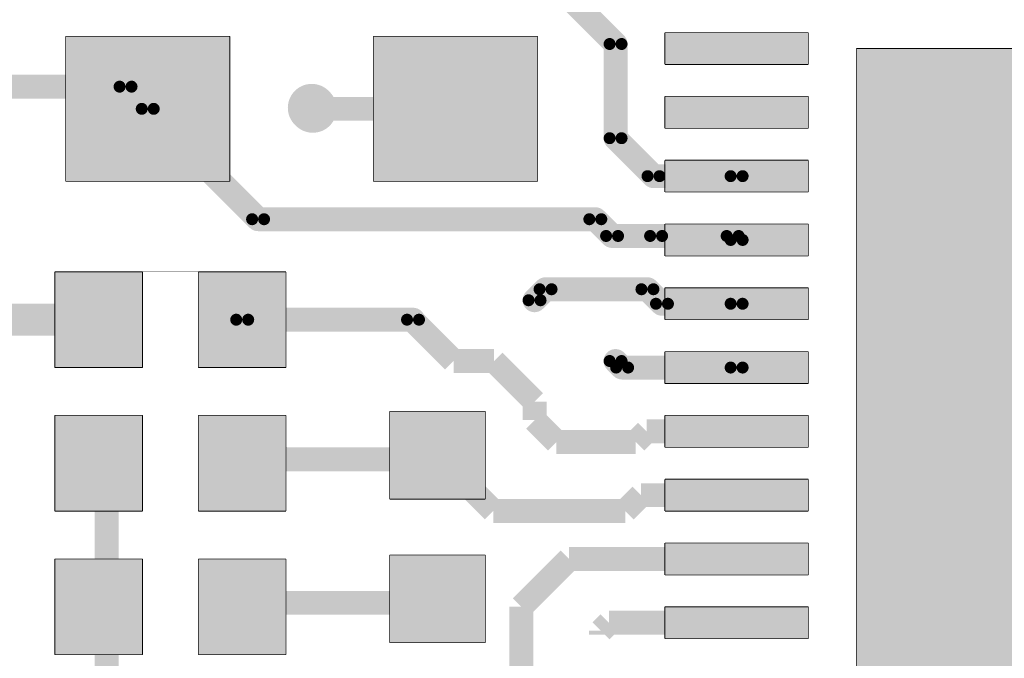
# Model space of a CAD drawing. Header units: millimetres. Extents: x 120.8 to 142.5, y 76.6 to 105.3.
# Tile 6 of 11: x 125.4 to 131.6, y 92.5 to 96.5. Entities that reach past the tile are written whole.
import ezdxf

# ---------------------------------------------------------------- set-up
doc = ezdxf.new("R2010")
doc.units = ezdxf.units.MM
doc.layers.add('Mechanical4', color=56, linetype='Continuous')

msp = doc.modelspace()

# ---------------------------------------------------------------- linework, layer by layer
at = {"layer": 'Mechanical4'}
for points, const_width in [([(129.3451, 97.6201), (129.3451, 90.6201)], 0.0003), ([(128.1326, 97.3521), (129.1361, 96.3486)], 0.15), ([(125.6876, 96.3971), (126.7176, 96.3971)], 0.005), ([(125.6876, 95.4871), (125.6876, 96.3971)], 0.005), ([(126.7176, 95.4871), (126.7176, 96.3971)], 0.005), ([(127.6176, 96.3971), (128.6476, 96.3971)], 0.005), ([(127.6176, 95.4871), (127.6176, 96.3971)], 0.005), ([(128.6476, 95.4871), (128.6476, 96.3971)], 0.005), ([(129.1361, 95.7581), (129.1361, 96.3486)], 0.15), ([(129.4451, 96.4201), (130.3451, 96.4201)], 0.005), ([(129.4451, 96.2201), (129.4451, 96.4201)], 0.005), ([(130.3451, 96.2201), (130.3451, 96.4201)], 0.005), ([(130.6451, 96.3201), (135.0451, 96.3201)], 0.005), ([(130.6451, 91.9201), (130.6451, 96.3201)], 0.005), ([(129.4451, 96.2201), (130.3451, 96.2201)], 0.005), ([(124.9451, 96.0811), (126.0636, 96.0811)], 0.15), ([(126.0636, 96.0811), (126.2026, 95.9421)], 0.15), ([(126.2026, 95.9421), (126.8946, 95.2501)], 0.15), ([(127.2311, 95.9486), (127.2376, 95.9421)], 0.15), ([(127.2376, 95.9421), (128.1326, 95.9421)], 0.15), ([(129.4451, 96.0201), (130.3451, 96.0201)], 0.005), ([(129.4451, 95.8201), (129.4451, 96.0201)], 0.005), ([(130.3451, 95.8201), (130.3451, 96.0201)], 0.005), ([(129.1361, 95.7581), (129.3741, 95.5201)], 0.15), ([(129.4451, 95.8201), (130.3451, 95.8201)], 0.005), ([(129.3741, 95.5201), (129.8951, 95.5201)], 0.15), ([(129.4451, 95.6201), (130.3451, 95.6201)], 0.005), ([(129.4451, 95.4201), (129.4451, 95.6201)], 0.005), ([(130.3451, 95.4201), (130.3451, 95.6201)], 0.005), ([(125.6876, 95.4871), (126.7176, 95.4871)], 0.005), ([(127.6176, 95.4871), (128.6476, 95.4871)], 0.005), ([(129.4451, 95.4201), (130.3451, 95.4201)], 0.005), ([(126.8946, 95.2501), (129.0091, 95.2501)], 0.15), ([(129.0091, 95.2501), (129.1141, 95.1451)], 0.15), ([(129.1141, 95.1451), (129.3901, 95.1451)], 0.15), ([(129.1141, 95.1451), (129.8701, 95.1451)], 0.15), ([(129.4451, 95.2201), (130.3451, 95.2201)], 0.005), ([(129.4451, 95.0201), (129.4451, 95.2201)], 0.005), ([(129.8701, 95.1451), (129.8951, 95.1201)], 0.15), ([(130.3451, 95.0201), (130.3451, 95.2201)], 0.005), ([(129.4451, 95.0201), (130.3451, 95.0201)], 0.005), ([(125.6201, 94.9201), (126.1701, 94.9201)], 0.005), ([(125.6201, 94.3201), (125.6201, 94.9201)], 0.005), ([(126.1651, 94.3201), (126.1651, 94.9201)], 0.0003), ([(126.1651, 94.9201), (126.5351, 94.9201)], 0.0003), ([(126.1701, 94.3201), (126.1701, 94.9201)], 0.005), ([(126.5201, 94.9201), (127.0701, 94.9201)], 0.005), ([(126.5201, 94.3201), (126.5201, 94.9201)], 0.005), ([(126.5351, 94.3201), (126.5351, 94.9201)], 0.0003), ([(127.0701, 94.3201), (127.0701, 94.9201)], 0.005), ([(128.6281, 94.7421), (128.6971, 94.8111)], 0.15), ([(128.6971, 94.8111), (129.3359, 94.8111)], 0.15), ([(129.3359, 94.8111), (129.4269, 94.7201)], 0.15), ([(129.4269, 94.7201), (129.8951, 94.7201)], 0.15), ([(129.4451, 94.8201), (130.3451, 94.8201)], 0.005), ([(129.4451, 94.6201), (129.4451, 94.8201)], 0.005), ([(130.3451, 94.6201), (130.3451, 94.8201)], 0.005), ([(125.0771, 94.6201), (125.8951, 94.6201)], 0.2), ([(126.7951, 94.6201), (127.8661, 94.6201)], 0.15), ([(127.8661, 94.6151), (127.8661, 94.6201)], 0.15), ([(127.8661, 94.6151), (128.1201, 94.3611)], 0.15), ([(129.4451, 94.6201), (130.3451, 94.6201)], 0.005), ([(128.1201, 94.3611), (128.3741, 94.3611)], 0.15), ([(128.3741, 94.3611), (128.6281, 94.1071)], 0.15), ([(129.1361, 94.3611), (129.1771, 94.3201)], 0.15), ([(129.4451, 94.4201), (130.3451, 94.4201)], 0.005), ([(129.4451, 94.2201), (129.4451, 94.4201)], 0.005), ([(130.3451, 94.2201), (130.3451, 94.4201)], 0.005), ([(129.1771, 94.3201), (129.8951, 94.3201)], 0.15), ([(125.6201, 94.3201), (126.1701, 94.3201)], 0.005), ([(126.1651, 94.3201), (126.5351, 94.3201)], 0.0003), ([(126.5201, 94.3201), (127.0701, 94.3201)], 0.005), ([(129.4451, 94.2201), (130.3451, 94.2201)], 0.005), ([(128.6281, 93.9905), (128.6281, 94.1071)], 0.15), ([(127.7201, 94.0451), (128.3201, 94.0451)], 0.005), ([(127.7201, 93.4951), (127.7201, 94.0451)], 0.005), ([(128.3201, 93.4951), (128.3201, 94.0451)], 0.005), ([(128.6281, 93.9905), (128.7473, 93.8713)], 0.15), ([(125.6201, 94.0201), (126.1701, 94.0201)], 0.005), ([(125.6201, 93.4201), (125.6201, 94.0201)], 0.005), ([(126.1651, 93.4201), (126.1651, 94.0201)], 0.0003), ([(126.1651, 94.0201), (126.5351, 94.0201)], 0.0003), ([(126.1701, 93.4201), (126.1701, 94.0201)], 0.005), ([(126.5201, 94.0201), (127.0701, 94.0201)], 0.005), ([(126.5201, 93.4201), (126.5201, 94.0201)], 0.005), ([(126.5351, 93.4201), (126.5351, 94.0201)], 0.0003), ([(127.0701, 93.4201), (127.0701, 94.0201)], 0.005), ([(129.2631, 93.8531), (129.3301, 93.9201)], 0.15), ([(129.3301, 93.9201), (129.8951, 93.9201)], 0.15), ([(129.4451, 94.0201), (130.3451, 94.0201)], 0.005), ([(129.4451, 93.8201), (129.4451, 94.0201)], 0.005), ([(129.8951, 93.9201), (130.0451, 93.9201)], 0.15), ([(130.3451, 93.8201), (130.3451, 94.0201)], 0.005), ([(128.7473, 93.8713), (128.7655, 93.8531)], 0.15), ([(128.7655, 93.8531), (129.2631, 93.8531)], 0.15), ([(127.0201, 93.7701), (127.0451, 93.7451)], 0.15), ([(128.0201, 93.7701), (128.3689, 93.4213)], 0.15), ([(128.0201, 93.7451), (128.0201, 93.7701)], 0.15), ([(127.0451, 93.7451), (128.0201, 93.7451)], 0.15), ([(129.4451, 93.8201), (130.3451, 93.8201)], 0.005), ([(125.9451, 91.9201), (125.9451, 93.6201)], 0.15), ([(129.1963, 93.4213), (129.2951, 93.5201)], 0.15), ([(129.2951, 93.5201), (129.8951, 93.5201)], 0.15), ([(129.4451, 93.6201), (130.3451, 93.6201)], 0.005), ([(129.4451, 93.4201), (129.4451, 93.6201)], 0.005), ([(129.5701, 93.5201), (129.8951, 93.5201)], 0.15), ([(129.8951, 93.5201), (130.0451, 93.5201)], 0.15), ([(130.3451, 93.4201), (130.3451, 93.6201)], 0.005), ([(127.7201, 93.4951), (128.3201, 93.4951)], 0.005), ([(127.7201, 93.1401), (127.7201, 93.5001)], 0.0003), ([(127.7201, 93.5001), (128.3201, 93.5001)], 0.0003), ([(128.3689, 93.4213), (129.1963, 93.4213)], 0.15), ([(128.3201, 93.1401), (128.3201, 93.5001)], 0.0003), ([(125.6201, 93.4201), (126.1701, 93.4201)], 0.005), ([(126.1651, 93.4201), (126.5351, 93.4201)], 0.0003), ([(126.5201, 93.4201), (127.0701, 93.4201)], 0.005), ([(129.4451, 93.4201), (130.3451, 93.4201)], 0.005), ([(129.4451, 93.2201), (130.3451, 93.2201)], 0.005), ([(129.4451, 93.0201), (129.4451, 93.2201)], 0.005), ([(130.3451, 93.0201), (130.3451, 93.2201)], 0.005), ([(128.5451, 92.8201), (128.8451, 93.1201)], 0.15), ([(128.8451, 93.1201), (130.0451, 93.1201)], 0.15), ([(125.6201, 93.1201), (126.1701, 93.1201)], 0.005), ([(125.6201, 92.5201), (125.6201, 93.1201)], 0.005), ([(126.1651, 92.5201), (126.1651, 93.1201)], 0.0003), ([(126.1651, 93.1201), (126.5351, 93.1201)], 0.0003), ([(126.1701, 92.5201), (126.1701, 93.1201)], 0.005), ([(126.5201, 93.1201), (127.0701, 93.1201)], 0.005), ([(126.5201, 92.5201), (126.5201, 93.1201)], 0.005), ([(126.5351, 92.5201), (126.5351, 93.1201)], 0.0003), ([(127.0701, 92.5201), (127.0701, 93.1201)], 0.005), ([(127.7201, 93.1451), (128.3201, 93.1451)], 0.005), ([(127.7201, 92.5951), (127.7201, 93.1451)], 0.005), ([(127.7201, 93.1401), (128.3201, 93.1401)], 0.0003), ([(128.3201, 92.5951), (128.3201, 93.1451)], 0.005), ([(129.4451, 93.0201), (130.3451, 93.0201)], 0.005), ([(126.9451, 92.8451), (127.9201, 92.8451)], 0.15), ([(128.5451, 92.4201), (128.5451, 92.8201)], 0.15), ([(129.0451, 92.6701), (129.0951, 92.7201)], 0.15), ([(129.0951, 92.7201), (129.8951, 92.7201)], 0.15), ([(129.4451, 92.8201), (130.3451, 92.8201)], 0.005), ([(129.4451, 92.6201), (129.4451, 92.8201)], 0.005), ([(129.8951, 92.7201), (130.0451, 92.7201)], 0.15), ([(130.3451, 92.6201), (130.3451, 92.8201)], 0.005), ([(129.0451, 92.6451), (129.0451, 92.6701)], 0.15), ([(129.4451, 92.6201), (130.3451, 92.6201)], 0.005), ([(127.7201, 92.5951), (128.3201, 92.5951)], 0.005), ([(125.6201, 92.5201), (126.1701, 92.5201)], 0.005), ([(126.1651, 92.5201), (126.5351, 92.5201)], 0.0003), ([(126.5201, 92.5201), (127.0701, 92.5201)], 0.005)]:
    msp.add_lwpolyline(points, dxfattribs=dict(at, const_width=const_width))
for points, const_width in [([(129.0986, 96.3486, -1), (129.1736, 96.3486)], 0.075), ([(129.0986, 96.3486, -1), (129.1736, 96.3486)], 0.075), ([(129.0986, 96.3486, -1), (129.1736, 96.3486)], 0.075), ([(129.0986, 96.3486, -1), (129.1736, 96.3486)], 0.075), ([(129.1736, 96.3486, -1), (129.0986, 96.3486)], 0.075), ([(129.1736, 96.3486, -1), (129.0986, 96.3486)], 0.075), ([(129.1736, 96.3486, -1), (129.0986, 96.3486)], 0.075), ([(129.1736, 96.3486, -1), (129.0986, 96.3486)], 0.075), ([(126.0261, 96.0811, -1), (126.1011, 96.0811)], 0.075), ([(126.0261, 96.0811, -1), (126.1011, 96.0811)], 0.075), ([(126.0261, 96.0811, -1), (126.1011, 96.0811)], 0.075), ([(126.0261, 96.0811, -1), (126.1011, 96.0811)], 0.075), ([(126.1011, 96.0811, -1), (126.0261, 96.0811)], 0.075), ([(126.1011, 96.0811, -1), (126.0261, 96.0811)], 0.075), ([(126.1011, 96.0811, -1), (126.0261, 96.0811)], 0.075), ([(126.1011, 96.0811, -1), (126.0261, 96.0811)], 0.075), ([(127.1561, 95.9486, -1), (127.3061, 95.9486)], 0.15), ([(127.1561, 95.9486, -1), (127.3061, 95.9486)], 0.15), ([(127.1626, 95.9421, -1), (127.3126, 95.9421)], 0.15), ([(127.1626, 95.9421, -1), (127.3126, 95.9421)], 0.15), ([(127.1626, 95.9421, -1), (127.3126, 95.9421)], 0.15), ([(127.1626, 95.9421, -1), (127.3126, 95.9421)], 0.15), ([(128.0576, 95.9421, -1), (128.2076, 95.9421)], 0.15), ([(128.0576, 95.9421, -1), (128.2076, 95.9421)], 0.15), ([(126.1651, 95.9421, -1), (126.2401, 95.9421)], 0.075), ([(126.1651, 95.9421, -1), (126.2401, 95.9421)], 0.075), ([(126.1651, 95.9421, -1), (126.2401, 95.9421)], 0.075), ([(126.1651, 95.9421, -1), (126.2401, 95.9421)], 0.075), ([(127.3061, 95.9486, -1), (127.1561, 95.9486)], 0.15), ([(127.3061, 95.9486, -1), (127.1561, 95.9486)], 0.15), ([(127.3126, 95.9421, -1), (127.1626, 95.9421)], 0.15), ([(127.3126, 95.9421, -1), (127.1626, 95.9421)], 0.15), ([(127.3126, 95.9421, -1), (127.1626, 95.9421)], 0.15), ([(127.3126, 95.9421, -1), (127.1626, 95.9421)], 0.15), ([(128.2076, 95.9421, -1), (128.0576, 95.9421)], 0.15), ([(128.2076, 95.9421, -1), (128.0576, 95.9421)], 0.15), ([(126.2401, 95.9421, -1), (126.1651, 95.9421)], 0.075), ([(126.2401, 95.9421, -1), (126.1651, 95.9421)], 0.075), ([(126.2401, 95.9421, -1), (126.1651, 95.9421)], 0.075), ([(126.2401, 95.9421, -1), (126.1651, 95.9421)], 0.075), ([(129.0986, 95.7581, -1), (129.1736, 95.7581)], 0.075), ([(129.0986, 95.7581, -1), (129.1736, 95.7581)], 0.075), ([(129.0986, 95.7581, -1), (129.1736, 95.7581)], 0.075), ([(129.1736, 95.7581, -1), (129.0986, 95.7581)], 0.075), ([(129.1736, 95.7581, -1), (129.0986, 95.7581)], 0.075), ([(129.1736, 95.7581, -1), (129.0986, 95.7581)], 0.075), ([(129.3366, 95.5201, -1), (129.4116, 95.5201)], 0.075), ([(129.3366, 95.5201, -1), (129.4116, 95.5201)], 0.075), ([(129.3366, 95.5201, -1), (129.4116, 95.5201)], 0.075), ([(129.3366, 95.5201, -1), (129.4116, 95.5201)], 0.075), ([(129.8576, 95.5201, -1), (129.9326, 95.5201)], 0.075), ([(129.8576, 95.5201, -1), (129.9326, 95.5201)], 0.075), ([(129.4116, 95.5201, -1), (129.3366, 95.5201)], 0.075), ([(129.4116, 95.5201, -1), (129.3366, 95.5201)], 0.075), ([(129.4116, 95.5201, -1), (129.3366, 95.5201)], 0.075), ([(129.4116, 95.5201, -1), (129.3366, 95.5201)], 0.075), ([(129.9326, 95.5201, -1), (129.8576, 95.5201)], 0.075), ([(129.9326, 95.5201, -1), (129.8576, 95.5201)], 0.075), ([(126.8571, 95.2501, -1), (126.9321, 95.2501)], 0.075), ([(126.8571, 95.2501, -1), (126.9321, 95.2501)], 0.075), ([(126.8571, 95.2501, -1), (126.9321, 95.2501)], 0.075), ([(126.8571, 95.2501, -1), (126.9321, 95.2501)], 0.075), ([(128.9716, 95.2501, -1), (129.0466, 95.2501)], 0.075), ([(128.9716, 95.2501, -1), (129.0466, 95.2501)], 0.075), ([(128.9716, 95.2501, -1), (129.0466, 95.2501)], 0.075), ([(128.9716, 95.2501, -1), (129.0466, 95.2501)], 0.075), ([(126.9321, 95.2501, -1), (126.8571, 95.2501)], 0.075), ([(126.9321, 95.2501, -1), (126.8571, 95.2501)], 0.075), ([(126.9321, 95.2501, -1), (126.8571, 95.2501)], 0.075), ([(126.9321, 95.2501, -1), (126.8571, 95.2501)], 0.075), ([(129.0466, 95.2501, -1), (128.9716, 95.2501)], 0.075), ([(129.0466, 95.2501, -1), (128.9716, 95.2501)], 0.075), ([(129.0466, 95.2501, -1), (128.9716, 95.2501)], 0.075), ([(129.0466, 95.2501, -1), (128.9716, 95.2501)], 0.075), ([(129.0766, 95.1451, -1), (129.1516, 95.1451)], 0.075), ([(129.0766, 95.1451, -1), (129.1516, 95.1451)], 0.075), ([(129.0766, 95.1451, -1), (129.1516, 95.1451)], 0.075), ([(129.0766, 95.1451, -1), (129.1516, 95.1451)], 0.075), ([(129.0766, 95.1451, -1), (129.1516, 95.1451)], 0.075), ([(129.0766, 95.1451, -1), (129.1516, 95.1451)], 0.075), ([(129.3526, 95.1451, -1), (129.4276, 95.1451)], 0.075), ([(129.3526, 95.1451, -1), (129.4276, 95.1451)], 0.075), ([(129.8326, 95.1451, -1), (129.9076, 95.1451)], 0.075), ([(129.8326, 95.1451, -1), (129.9076, 95.1451)], 0.075), ([(129.8326, 95.1451, -1), (129.9076, 95.1451)], 0.075), ([(129.8326, 95.1451, -1), (129.9076, 95.1451)], 0.075), ([(129.1516, 95.1451, -1), (129.0766, 95.1451)], 0.075), ([(129.1516, 95.1451, -1), (129.0766, 95.1451)], 0.075), ([(129.1516, 95.1451, -1), (129.0766, 95.1451)], 0.075), ([(129.1516, 95.1451, -1), (129.0766, 95.1451)], 0.075), ([(129.1516, 95.1451, -1), (129.0766, 95.1451)], 0.075), ([(129.1516, 95.1451, -1), (129.0766, 95.1451)], 0.075), ([(129.4276, 95.1451, -1), (129.3526, 95.1451)], 0.075), ([(129.4276, 95.1451, -1), (129.3526, 95.1451)], 0.075), ([(129.9076, 95.1451, -1), (129.8326, 95.1451)], 0.075), ([(129.9076, 95.1451, -1), (129.8326, 95.1451)], 0.075), ([(129.9076, 95.1451, -1), (129.8326, 95.1451)], 0.075), ([(129.9076, 95.1451, -1), (129.8326, 95.1451)], 0.075), ([(129.8576, 95.1201, -1), (129.9326, 95.1201)], 0.075), ([(129.8576, 95.1201, -1), (129.9326, 95.1201)], 0.075), ([(129.9326, 95.1201, -1), (129.8576, 95.1201)], 0.075), ([(129.9326, 95.1201, -1), (129.8576, 95.1201)], 0.075), ([(128.6596, 94.8111, -1), (128.7346, 94.8111)], 0.075), ([(128.6596, 94.8111, -1), (128.7346, 94.8111)], 0.075), ([(128.6596, 94.8111, -1), (128.7346, 94.8111)], 0.075), ([(128.6596, 94.8111, -1), (128.7346, 94.8111)], 0.075), ([(128.7346, 94.8111, -1), (128.6596, 94.8111)], 0.075), ([(128.7346, 94.8111, -1), (128.6596, 94.8111)], 0.075), ([(128.7346, 94.8111, -1), (128.6596, 94.8111)], 0.075), ([(128.7346, 94.8111, -1), (128.6596, 94.8111)], 0.075), ([(129.2984, 94.8111, -1), (129.3734, 94.8111)], 0.075), ([(129.2984, 94.8111, -1), (129.3734, 94.8111)], 0.075), ([(129.2984, 94.8111, -1), (129.3734, 94.8111)], 0.075), ([(129.2984, 94.8111, -1), (129.3734, 94.8111)], 0.075), ([(129.3734, 94.8111, -1), (129.2984, 94.8111)], 0.075), ([(129.3734, 94.8111, -1), (129.2984, 94.8111)], 0.075), ([(129.3734, 94.8111, -1), (129.2984, 94.8111)], 0.075), ([(129.3734, 94.8111, -1), (129.2984, 94.8111)], 0.075), ([(128.5906, 94.7421, -1), (128.6656, 94.7421)], 0.075), ([(128.5906, 94.7421, -1), (128.6656, 94.7421)], 0.075), ([(128.6656, 94.7421, -1), (128.5906, 94.7421)], 0.075), ([(128.6656, 94.7421, -1), (128.5906, 94.7421)], 0.075), ([(129.3894, 94.7201, -1), (129.4644, 94.7201)], 0.075), ([(129.3894, 94.7201, -1), (129.4644, 94.7201)], 0.075), ([(129.3894, 94.7201, -1), (129.4644, 94.7201)], 0.075), ([(129.3894, 94.7201, -1), (129.4644, 94.7201)], 0.075), ([(129.8576, 94.7201, -1), (129.9326, 94.7201)], 0.075), ([(129.8576, 94.7201, -1), (129.9326, 94.7201)], 0.075), ([(129.4644, 94.7201, -1), (129.3894, 94.7201)], 0.075), ([(129.4644, 94.7201, -1), (129.3894, 94.7201)], 0.075), ([(129.4644, 94.7201, -1), (129.3894, 94.7201)], 0.075), ([(129.4644, 94.7201, -1), (129.3894, 94.7201)], 0.075), ([(129.9326, 94.7201, -1), (129.8576, 94.7201)], 0.075), ([(129.9326, 94.7201, -1), (129.8576, 94.7201)], 0.075), ([(126.7576, 94.6201, -1), (126.8326, 94.6201)], 0.075), ([(126.7576, 94.6201, -1), (126.8326, 94.6201)], 0.075), ([(126.8326, 94.6201, -1), (126.7576, 94.6201)], 0.075), ([(126.8326, 94.6201, -1), (126.7576, 94.6201)], 0.075), ([(127.8286, 94.6201, -1), (127.9036, 94.6201)], 0.075), ([(127.8286, 94.6201, -1), (127.9036, 94.6201)], 0.075), ([(127.9036, 94.6201, -1), (127.8286, 94.6201)], 0.075), ([(127.9036, 94.6201, -1), (127.8286, 94.6201)], 0.075), ([(129.0986, 94.3611, -1), (129.1736, 94.3611)], 0.075), ([(129.0986, 94.3611, -1), (129.1736, 94.3611)], 0.075), ([(129.1736, 94.3611, -1), (129.0986, 94.3611)], 0.075), ([(129.1736, 94.3611, -1), (129.0986, 94.3611)], 0.075), ([(129.1396, 94.3201, -1), (129.2146, 94.3201)], 0.075), ([(129.1396, 94.3201, -1), (129.2146, 94.3201)], 0.075), ([(129.1396, 94.3201, -1), (129.2146, 94.3201)], 0.075), ([(129.1396, 94.3201, -1), (129.2146, 94.3201)], 0.075), ([(129.2146, 94.3201, -1), (129.1396, 94.3201)], 0.075), ([(129.2146, 94.3201, -1), (129.1396, 94.3201)], 0.075), ([(129.2146, 94.3201, -1), (129.1396, 94.3201)], 0.075), ([(129.2146, 94.3201, -1), (129.1396, 94.3201)], 0.075), ([(129.8576, 94.3201, -1), (129.9326, 94.3201)], 0.075), ([(129.8576, 94.3201, -1), (129.9326, 94.3201)], 0.075), ([(129.9326, 94.3201, -1), (129.8576, 94.3201)], 0.075), ([(129.9326, 94.3201, -1), (129.8576, 94.3201)], 0.075)]:
    msp.add_lwpolyline(points, format="xyb", dxfattribs=dict(at, const_width=const_width))
for points, const_width in [([(129.0799, 96.3486, 1), (129.1174, 96.3486, 1)], 0.0375), ([(129.0799, 96.3486, 1), (129.1174, 96.3486, 1)], 0.0375), ([(129.0799, 96.3486, 1), (129.1174, 96.3486, 1)], 0.0375), ([(129.0799, 96.3486, 1), (129.1174, 96.3486, 1)], 0.0375), ([(129.0799, 96.3486, 1), (129.1174, 96.3486, 1)], 0.0375), ([(129.0799, 96.3486, 1), (129.1174, 96.3486, 1)], 0.0375), ([(129.0799, 96.3486, 1), (129.1174, 96.3486, 1)], 0.0375), ([(129.0799, 96.3486, 1), (129.1174, 96.3486, 1)], 0.0375), ([(129.1549, 96.3486, 1), (129.1924, 96.3486, 1)], 0.0375), ([(129.1549, 96.3486, 1), (129.1924, 96.3486, 1)], 0.0375), ([(129.1549, 96.3486, 1), (129.1924, 96.3486, 1)], 0.0375), ([(129.1549, 96.3486, 1), (129.1924, 96.3486, 1)], 0.0375), ([(129.1549, 96.3486, 1), (129.1924, 96.3486, 1)], 0.0375), ([(129.1549, 96.3486, 1), (129.1924, 96.3486, 1)], 0.0375), ([(129.1549, 96.3486, 1), (129.1924, 96.3486, 1)], 0.0375), ([(129.1549, 96.3486, 1), (129.1924, 96.3486, 1)], 0.0375), ([(126.0074, 96.0811, 1), (126.0449, 96.0811, 1)], 0.0375), ([(126.0074, 96.0811, 1), (126.0449, 96.0811, 1)], 0.0375), ([(126.0074, 96.0811, 1), (126.0449, 96.0811, 1)], 0.0375), ([(126.0074, 96.0811, 1), (126.0449, 96.0811, 1)], 0.0375), ([(126.0074, 96.0811, 1), (126.0449, 96.0811, 1)], 0.0375), ([(126.0074, 96.0811, 1), (126.0449, 96.0811, 1)], 0.0375), ([(126.0074, 96.0811, 1), (126.0449, 96.0811, 1)], 0.0375), ([(126.0074, 96.0811, 1), (126.0449, 96.0811, 1)], 0.0375), ([(126.0824, 96.0811, 1), (126.1199, 96.0811, 1)], 0.0375), ([(126.0824, 96.0811, 1), (126.1199, 96.0811, 1)], 0.0375), ([(126.0824, 96.0811, 1), (126.1199, 96.0811, 1)], 0.0375), ([(126.0824, 96.0811, 1), (126.1199, 96.0811, 1)], 0.0375), ([(126.0824, 96.0811, 1), (126.1199, 96.0811, 1)], 0.0375), ([(126.0824, 96.0811, 1), (126.1199, 96.0811, 1)], 0.0375), ([(126.0824, 96.0811, 1), (126.1199, 96.0811, 1)], 0.0375), ([(126.0824, 96.0811, 1), (126.1199, 96.0811, 1)], 0.0375), ([(127.1186, 95.9486, 1), (127.1936, 95.9486, 1)], 0.075), ([(127.1186, 95.9486, 1), (127.1936, 95.9486, 1)], 0.075), ([(127.1186, 95.9486, 1), (127.1936, 95.9486, 1)], 0.075), ([(127.1186, 95.9486, 1), (127.1936, 95.9486, 1)], 0.075), ([(127.1251, 95.9421, 1), (127.2001, 95.9421, 1)], 0.075), ([(127.1251, 95.9421, 1), (127.2001, 95.9421, 1)], 0.075), ([(127.1251, 95.9421, 1), (127.2001, 95.9421, 1)], 0.075), ([(127.1251, 95.9421, 1), (127.2001, 95.9421, 1)], 0.075), ([(127.1251, 95.9421, 1), (127.2001, 95.9421, 1)], 0.075), ([(127.1251, 95.9421, 1), (127.2001, 95.9421, 1)], 0.075), ([(127.1251, 95.9421, 1), (127.2001, 95.9421, 1)], 0.075), ([(127.1251, 95.9421, 1), (127.2001, 95.9421, 1)], 0.075), ([(127.2686, 95.9486, 1), (127.3436, 95.9486, 1)], 0.075), ([(127.2686, 95.9486, 1), (127.3436, 95.9486, 1)], 0.075), ([(127.2686, 95.9486, 1), (127.3436, 95.9486, 1)], 0.075), ([(127.2686, 95.9486, 1), (127.3436, 95.9486, 1)], 0.075), ([(127.2751, 95.9421, 1), (127.3501, 95.9421, 1)], 0.075), ([(127.2751, 95.9421, 1), (127.3501, 95.9421, 1)], 0.075), ([(127.2751, 95.9421, 1), (127.3501, 95.9421, 1)], 0.075), ([(127.2751, 95.9421, 1), (127.3501, 95.9421, 1)], 0.075), ([(127.2751, 95.9421, 1), (127.3501, 95.9421, 1)], 0.075), ([(127.2751, 95.9421, 1), (127.3501, 95.9421, 1)], 0.075), ([(127.2751, 95.9421, 1), (127.3501, 95.9421, 1)], 0.075), ([(127.2751, 95.9421, 1), (127.3501, 95.9421, 1)], 0.075), ([(128.0201, 95.9421, 1), (128.0951, 95.9421, 1)], 0.075), ([(128.0201, 95.9421, 1), (128.0951, 95.9421, 1)], 0.075), ([(128.0201, 95.9421, 1), (128.0951, 95.9421, 1)], 0.075), ([(128.0201, 95.9421, 1), (128.0951, 95.9421, 1)], 0.075), ([(128.1701, 95.9421, 1), (128.2451, 95.9421, 1)], 0.075), ([(128.1701, 95.9421, 1), (128.2451, 95.9421, 1)], 0.075), ([(128.1701, 95.9421, 1), (128.2451, 95.9421, 1)], 0.075), ([(128.1701, 95.9421, 1), (128.2451, 95.9421, 1)], 0.075), ([(126.1464, 95.9421, 1), (126.1839, 95.9421, 1)], 0.0375), ([(126.1464, 95.9421, 1), (126.1839, 95.9421, 1)], 0.0375), ([(126.1464, 95.9421, 1), (126.1839, 95.9421, 1)], 0.0375), ([(126.1464, 95.9421, 1), (126.1839, 95.9421, 1)], 0.0375), ([(126.1464, 95.9421, 1), (126.1839, 95.9421, 1)], 0.0375), ([(126.1464, 95.9421, 1), (126.1839, 95.9421, 1)], 0.0375), ([(126.1464, 95.9421, 1), (126.1839, 95.9421, 1)], 0.0375), ([(126.1464, 95.9421, 1), (126.1839, 95.9421, 1)], 0.0375), ([(126.2214, 95.9421, 1), (126.2589, 95.9421, 1)], 0.0375), ([(126.2214, 95.9421, 1), (126.2589, 95.9421, 1)], 0.0375), ([(126.2214, 95.9421, 1), (126.2589, 95.9421, 1)], 0.0375), ([(126.2214, 95.9421, 1), (126.2589, 95.9421, 1)], 0.0375), ([(126.2214, 95.9421, 1), (126.2589, 95.9421, 1)], 0.0375), ([(126.2214, 95.9421, 1), (126.2589, 95.9421, 1)], 0.0375), ([(126.2214, 95.9421, 1), (126.2589, 95.9421, 1)], 0.0375), ([(126.2214, 95.9421, 1), (126.2589, 95.9421, 1)], 0.0375), ([(129.0799, 95.7581, 1), (129.1174, 95.7581, 1)], 0.0375), ([(129.0799, 95.7581, 1), (129.1174, 95.7581, 1)], 0.0375), ([(129.0799, 95.7581, 1), (129.1174, 95.7581, 1)], 0.0375), ([(129.0799, 95.7581, 1), (129.1174, 95.7581, 1)], 0.0375), ([(129.0799, 95.7581, 1), (129.1174, 95.7581, 1)], 0.0375), ([(129.0799, 95.7581, 1), (129.1174, 95.7581, 1)], 0.0375), ([(129.1549, 95.7581, 1), (129.1924, 95.7581, 1)], 0.0375), ([(129.1549, 95.7581, 1), (129.1924, 95.7581, 1)], 0.0375), ([(129.1549, 95.7581, 1), (129.1924, 95.7581, 1)], 0.0375), ([(129.1549, 95.7581, 1), (129.1924, 95.7581, 1)], 0.0375), ([(129.1549, 95.7581, 1), (129.1924, 95.7581, 1)], 0.0375), ([(129.1549, 95.7581, 1), (129.1924, 95.7581, 1)], 0.0375), ([(129.3179, 95.5201, 1), (129.3554, 95.5201, 1)], 0.0375), ([(129.3179, 95.5201, 1), (129.3554, 95.5201, 1)], 0.0375), ([(129.3179, 95.5201, 1), (129.3554, 95.5201, 1)], 0.0375), ([(129.3179, 95.5201, 1), (129.3554, 95.5201, 1)], 0.0375), ([(129.3179, 95.5201, 1), (129.3554, 95.5201, 1)], 0.0375), ([(129.3179, 95.5201, 1), (129.3554, 95.5201, 1)], 0.0375), ([(129.3179, 95.5201, 1), (129.3554, 95.5201, 1)], 0.0375), ([(129.3179, 95.5201, 1), (129.3554, 95.5201, 1)], 0.0375), ([(129.3929, 95.5201, 1), (129.4304, 95.5201, 1)], 0.0375), ([(129.3929, 95.5201, 1), (129.4304, 95.5201, 1)], 0.0375), ([(129.3929, 95.5201, 1), (129.4304, 95.5201, 1)], 0.0375), ([(129.3929, 95.5201, 1), (129.4304, 95.5201, 1)], 0.0375), ([(129.3929, 95.5201, 1), (129.4304, 95.5201, 1)], 0.0375), ([(129.3929, 95.5201, 1), (129.4304, 95.5201, 1)], 0.0375), ([(129.3929, 95.5201, 1), (129.4304, 95.5201, 1)], 0.0375), ([(129.3929, 95.5201, 1), (129.4304, 95.5201, 1)], 0.0375), ([(129.8389, 95.5201, 1), (129.8764, 95.5201, 1)], 0.0375), ([(129.8389, 95.5201, 1), (129.8764, 95.5201, 1)], 0.0375), ([(129.8389, 95.5201, 1), (129.8764, 95.5201, 1)], 0.0375), ([(129.8389, 95.5201, 1), (129.8764, 95.5201, 1)], 0.0375), ([(129.9139, 95.5201, 1), (129.9514, 95.5201, 1)], 0.0375), ([(129.9139, 95.5201, 1), (129.9514, 95.5201, 1)], 0.0375), ([(129.9139, 95.5201, 1), (129.9514, 95.5201, 1)], 0.0375), ([(129.9139, 95.5201, 1), (129.9514, 95.5201, 1)], 0.0375), ([(126.8384, 95.2501, 1), (126.8759, 95.2501, 1)], 0.0375), ([(126.8384, 95.2501, 1), (126.8759, 95.2501, 1)], 0.0375), ([(126.8384, 95.2501, 1), (126.8759, 95.2501, 1)], 0.0375), ([(126.8384, 95.2501, 1), (126.8759, 95.2501, 1)], 0.0375), ([(126.8384, 95.2501, 1), (126.8759, 95.2501, 1)], 0.0375), ([(126.8384, 95.2501, 1), (126.8759, 95.2501, 1)], 0.0375), ([(126.8384, 95.2501, 1), (126.8759, 95.2501, 1)], 0.0375), ([(126.8384, 95.2501, 1), (126.8759, 95.2501, 1)], 0.0375), ([(126.9134, 95.2501, 1), (126.9509, 95.2501, 1)], 0.0375), ([(126.9134, 95.2501, 1), (126.9509, 95.2501, 1)], 0.0375), ([(126.9134, 95.2501, 1), (126.9509, 95.2501, 1)], 0.0375), ([(126.9134, 95.2501, 1), (126.9509, 95.2501, 1)], 0.0375), ([(126.9134, 95.2501, 1), (126.9509, 95.2501, 1)], 0.0375), ([(126.9134, 95.2501, 1), (126.9509, 95.2501, 1)], 0.0375), ([(126.9134, 95.2501, 1), (126.9509, 95.2501, 1)], 0.0375), ([(126.9134, 95.2501, 1), (126.9509, 95.2501, 1)], 0.0375), ([(128.9529, 95.2501, 1), (128.9904, 95.2501, 1)], 0.0375), ([(128.9529, 95.2501, 1), (128.9904, 95.2501, 1)], 0.0375), ([(128.9529, 95.2501, 1), (128.9904, 95.2501, 1)], 0.0375), ([(128.9529, 95.2501, 1), (128.9904, 95.2501, 1)], 0.0375), ([(128.9529, 95.2501, 1), (128.9904, 95.2501, 1)], 0.0375), ([(128.9529, 95.2501, 1), (128.9904, 95.2501, 1)], 0.0375), ([(128.9529, 95.2501, 1), (128.9904, 95.2501, 1)], 0.0375), ([(128.9529, 95.2501, 1), (128.9904, 95.2501, 1)], 0.0375), ([(129.0279, 95.2501, 1), (129.0654, 95.2501, 1)], 0.0375), ([(129.0279, 95.2501, 1), (129.0654, 95.2501, 1)], 0.0375), ([(129.0279, 95.2501, 1), (129.0654, 95.2501, 1)], 0.0375), ([(129.0279, 95.2501, 1), (129.0654, 95.2501, 1)], 0.0375), ([(129.0279, 95.2501, 1), (129.0654, 95.2501, 1)], 0.0375), ([(129.0279, 95.2501, 1), (129.0654, 95.2501, 1)], 0.0375), ([(129.0279, 95.2501, 1), (129.0654, 95.2501, 1)], 0.0375), ([(129.0279, 95.2501, 1), (129.0654, 95.2501, 1)], 0.0375), ([(129.0579, 95.1451, 1), (129.0954, 95.1451, 1)], 0.0375), ([(129.0579, 95.1451, 1), (129.0954, 95.1451, 1)], 0.0375), ([(129.0579, 95.1451, 1), (129.0954, 95.1451, 1)], 0.0375), ([(129.0579, 95.1451, 1), (129.0954, 95.1451, 1)], 0.0375), ([(129.0579, 95.1451, 1), (129.0954, 95.1451, 1)], 0.0375), ([(129.0579, 95.1451, 1), (129.0954, 95.1451, 1)], 0.0375), ([(129.0579, 95.1451, 1), (129.0954, 95.1451, 1)], 0.0375), ([(129.0579, 95.1451, 1), (129.0954, 95.1451, 1)], 0.0375), ([(129.0579, 95.1451, 1), (129.0954, 95.1451, 1)], 0.0375), ([(129.0579, 95.1451, 1), (129.0954, 95.1451, 1)], 0.0375), ([(129.0579, 95.1451, 1), (129.0954, 95.1451, 1)], 0.0375), ([(129.0579, 95.1451, 1), (129.0954, 95.1451, 1)], 0.0375), ([(129.1329, 95.1451, 1), (129.1704, 95.1451, 1)], 0.0375), ([(129.1329, 95.1451, 1), (129.1704, 95.1451, 1)], 0.0375), ([(129.1329, 95.1451, 1), (129.1704, 95.1451, 1)], 0.0375), ([(129.1329, 95.1451, 1), (129.1704, 95.1451, 1)], 0.0375), ([(129.1329, 95.1451, 1), (129.1704, 95.1451, 1)], 0.0375), ([(129.1329, 95.1451, 1), (129.1704, 95.1451, 1)], 0.0375), ([(129.1329, 95.1451, 1), (129.1704, 95.1451, 1)], 0.0375), ([(129.1329, 95.1451, 1), (129.1704, 95.1451, 1)], 0.0375), ([(129.1329, 95.1451, 1), (129.1704, 95.1451, 1)], 0.0375), ([(129.1329, 95.1451, 1), (129.1704, 95.1451, 1)], 0.0375), ([(129.1329, 95.1451, 1), (129.1704, 95.1451, 1)], 0.0375), ([(129.1329, 95.1451, 1), (129.1704, 95.1451, 1)], 0.0375), ([(129.3339, 95.1451, 1), (129.3714, 95.1451, 1)], 0.0375), ([(129.3339, 95.1451, 1), (129.3714, 95.1451, 1)], 0.0375), ([(129.3339, 95.1451, 1), (129.3714, 95.1451, 1)], 0.0375), ([(129.3339, 95.1451, 1), (129.3714, 95.1451, 1)], 0.0375), ([(129.4089, 95.1451, 1), (129.4464, 95.1451, 1)], 0.0375), ([(129.4089, 95.1451, 1), (129.4464, 95.1451, 1)], 0.0375), ([(129.4089, 95.1451, 1), (129.4464, 95.1451, 1)], 0.0375), ([(129.4089, 95.1451, 1), (129.4464, 95.1451, 1)], 0.0375), ([(129.8139, 95.1451, 1), (129.8514, 95.1451, 1)], 0.0375), ([(129.8139, 95.1451, 1), (129.8514, 95.1451, 1)], 0.0375), ([(129.8139, 95.1451, 1), (129.8514, 95.1451, 1)], 0.0375), ([(129.8139, 95.1451, 1), (129.8514, 95.1451, 1)], 0.0375), ([(129.8139, 95.1451, 1), (129.8514, 95.1451, 1)], 0.0375), ([(129.8139, 95.1451, 1), (129.8514, 95.1451, 1)], 0.0375), ([(129.8139, 95.1451, 1), (129.8514, 95.1451, 1)], 0.0375), ([(129.8139, 95.1451, 1), (129.8514, 95.1451, 1)], 0.0375), ([(129.8389, 95.1201, 1), (129.8764, 95.1201, 1)], 0.0375), ([(129.8389, 95.1201, 1), (129.8764, 95.1201, 1)], 0.0375), ([(129.8389, 95.1201, 1), (129.8764, 95.1201, 1)], 0.0375), ([(129.8389, 95.1201, 1), (129.8764, 95.1201, 1)], 0.0375), ([(129.8889, 95.1451, 1), (129.9264, 95.1451, 1)], 0.0375), ([(129.8889, 95.1451, 1), (129.9264, 95.1451, 1)], 0.0375), ([(129.8889, 95.1451, 1), (129.9264, 95.1451, 1)], 0.0375), ([(129.8889, 95.1451, 1), (129.9264, 95.1451, 1)], 0.0375), ([(129.8889, 95.1451, 1), (129.9264, 95.1451, 1)], 0.0375), ([(129.8889, 95.1451, 1), (129.9264, 95.1451, 1)], 0.0375), ([(129.8889, 95.1451, 1), (129.9264, 95.1451, 1)], 0.0375), ([(129.8889, 95.1451, 1), (129.9264, 95.1451, 1)], 0.0375), ([(129.9139, 95.1201, 1), (129.9514, 95.1201, 1)], 0.0375), ([(129.9139, 95.1201, 1), (129.9514, 95.1201, 1)], 0.0375), ([(129.9139, 95.1201, 1), (129.9514, 95.1201, 1)], 0.0375), ([(129.9139, 95.1201, 1), (129.9514, 95.1201, 1)], 0.0375), ([(128.6409, 94.8111, 1), (128.6784, 94.8111, 1)], 0.0375), ([(128.6409, 94.8111, 1), (128.6784, 94.8111, 1)], 0.0375), ([(128.6409, 94.8111, 1), (128.6784, 94.8111, 1)], 0.0375), ([(128.6409, 94.8111, 1), (128.6784, 94.8111, 1)], 0.0375), ([(128.6409, 94.8111, 1), (128.6784, 94.8111, 1)], 0.0375), ([(128.6409, 94.8111, 1), (128.6784, 94.8111, 1)], 0.0375), ([(128.6409, 94.8111, 1), (128.6784, 94.8111, 1)], 0.0375), ([(128.6409, 94.8111, 1), (128.6784, 94.8111, 1)], 0.0375), ([(128.7159, 94.8111, 1), (128.7534, 94.8111, 1)], 0.0375), ([(128.7159, 94.8111, 1), (128.7534, 94.8111, 1)], 0.0375), ([(128.7159, 94.8111, 1), (128.7534, 94.8111, 1)], 0.0375), ([(128.7159, 94.8111, 1), (128.7534, 94.8111, 1)], 0.0375), ([(128.7159, 94.8111, 1), (128.7534, 94.8111, 1)], 0.0375), ([(128.7159, 94.8111, 1), (128.7534, 94.8111, 1)], 0.0375), ([(128.7159, 94.8111, 1), (128.7534, 94.8111, 1)], 0.0375), ([(128.7159, 94.8111, 1), (128.7534, 94.8111, 1)], 0.0375), ([(129.2797, 94.8111, 1), (129.3172, 94.8111, 1)], 0.0375), ([(129.2797, 94.8111, 1), (129.3172, 94.8111, 1)], 0.0375), ([(129.2797, 94.8111, 1), (129.3172, 94.8111, 1)], 0.0375), ([(129.2797, 94.8111, 1), (129.3172, 94.8111, 1)], 0.0375), ([(129.2797, 94.8111, 1), (129.3172, 94.8111, 1)], 0.0375), ([(129.2797, 94.8111, 1), (129.3172, 94.8111, 1)], 0.0375), ([(129.2797, 94.8111, 1), (129.3172, 94.8111, 1)], 0.0375), ([(129.2797, 94.8111, 1), (129.3172, 94.8111, 1)], 0.0375), ([(129.3547, 94.8111, 1), (129.3922, 94.8111, 1)], 0.0375), ([(129.3547, 94.8111, 1), (129.3922, 94.8111, 1)], 0.0375), ([(129.3547, 94.8111, 1), (129.3922, 94.8111, 1)], 0.0375), ([(129.3547, 94.8111, 1), (129.3922, 94.8111, 1)], 0.0375), ([(129.3547, 94.8111, 1), (129.3922, 94.8111, 1)], 0.0375), ([(129.3547, 94.8111, 1), (129.3922, 94.8111, 1)], 0.0375), ([(129.3547, 94.8111, 1), (129.3922, 94.8111, 1)], 0.0375), ([(129.3547, 94.8111, 1), (129.3922, 94.8111, 1)], 0.0375), ([(128.5719, 94.7421, 1), (128.6094, 94.7421, 1)], 0.0375), ([(128.5719, 94.7421, 1), (128.6094, 94.7421, 1)], 0.0375), ([(128.5719, 94.7421, 1), (128.6094, 94.7421, 1)], 0.0375), ([(128.5719, 94.7421, 1), (128.6094, 94.7421, 1)], 0.0375), ([(128.6469, 94.7421, 1), (128.6844, 94.7421, 1)], 0.0375), ([(128.6469, 94.7421, 1), (128.6844, 94.7421, 1)], 0.0375), ([(128.6469, 94.7421, 1), (128.6844, 94.7421, 1)], 0.0375), ([(128.6469, 94.7421, 1), (128.6844, 94.7421, 1)], 0.0375), ([(129.3707, 94.7201, 1), (129.4082, 94.7201, 1)], 0.0375), ([(129.3707, 94.7201, 1), (129.4082, 94.7201, 1)], 0.0375), ([(129.3707, 94.7201, 1), (129.4082, 94.7201, 1)], 0.0375), ([(129.3707, 94.7201, 1), (129.4082, 94.7201, 1)], 0.0375), ([(129.3707, 94.7201, 1), (129.4082, 94.7201, 1)], 0.0375), ([(129.3707, 94.7201, 1), (129.4082, 94.7201, 1)], 0.0375), ([(129.3707, 94.7201, 1), (129.4082, 94.7201, 1)], 0.0375), ([(129.3707, 94.7201, 1), (129.4082, 94.7201, 1)], 0.0375), ([(129.4457, 94.7201, 1), (129.4832, 94.7201, 1)], 0.0375), ([(129.4457, 94.7201, 1), (129.4832, 94.7201, 1)], 0.0375), ([(129.4457, 94.7201, 1), (129.4832, 94.7201, 1)], 0.0375), ([(129.4457, 94.7201, 1), (129.4832, 94.7201, 1)], 0.0375), ([(129.4457, 94.7201, 1), (129.4832, 94.7201, 1)], 0.0375), ([(129.4457, 94.7201, 1), (129.4832, 94.7201, 1)], 0.0375), ([(129.4457, 94.7201, 1), (129.4832, 94.7201, 1)], 0.0375), ([(129.4457, 94.7201, 1), (129.4832, 94.7201, 1)], 0.0375), ([(129.8389, 94.7201, 1), (129.8764, 94.7201, 1)], 0.0375), ([(129.8389, 94.7201, 1), (129.8764, 94.7201, 1)], 0.0375), ([(129.8389, 94.7201, 1), (129.8764, 94.7201, 1)], 0.0375), ([(129.8389, 94.7201, 1), (129.8764, 94.7201, 1)], 0.0375), ([(129.9139, 94.7201, 1), (129.9514, 94.7201, 1)], 0.0375), ([(129.9139, 94.7201, 1), (129.9514, 94.7201, 1)], 0.0375), ([(129.9139, 94.7201, 1), (129.9514, 94.7201, 1)], 0.0375), ([(129.9139, 94.7201, 1), (129.9514, 94.7201, 1)], 0.0375), ([(126.7389, 94.6201, 1), (126.7764, 94.6201, 1)], 0.0375), ([(126.7389, 94.6201, 1), (126.7764, 94.6201, 1)], 0.0375), ([(126.7389, 94.6201, 1), (126.7764, 94.6201, 1)], 0.0375), ([(126.7389, 94.6201, 1), (126.7764, 94.6201, 1)], 0.0375), ([(126.8139, 94.6201, 1), (126.8514, 94.6201, 1)], 0.0375), ([(126.8139, 94.6201, 1), (126.8514, 94.6201, 1)], 0.0375), ([(126.8139, 94.6201, 1), (126.8514, 94.6201, 1)], 0.0375), ([(126.8139, 94.6201, 1), (126.8514, 94.6201, 1)], 0.0375), ([(127.8099, 94.6201, 1), (127.8474, 94.6201, 1)], 0.0375), ([(127.8099, 94.6201, 1), (127.8474, 94.6201, 1)], 0.0375), ([(127.8099, 94.6201, 1), (127.8474, 94.6201, 1)], 0.0375), ([(127.8099, 94.6201, 1), (127.8474, 94.6201, 1)], 0.0375), ([(127.8849, 94.6201, 1), (127.9224, 94.6201, 1)], 0.0375), ([(127.8849, 94.6201, 1), (127.9224, 94.6201, 1)], 0.0375), ([(127.8849, 94.6201, 1), (127.9224, 94.6201, 1)], 0.0375), ([(127.8849, 94.6201, 1), (127.9224, 94.6201, 1)], 0.0375), ([(129.0799, 94.3611, 1), (129.1174, 94.3611, 1)], 0.0375), ([(129.0799, 94.3611, 1), (129.1174, 94.3611, 1)], 0.0375), ([(129.0799, 94.3611, 1), (129.1174, 94.3611, 1)], 0.0375), ([(129.0799, 94.3611, 1), (129.1174, 94.3611, 1)], 0.0375), ([(129.1549, 94.3611, 1), (129.1924, 94.3611, 1)], 0.0375), ([(129.1549, 94.3611, 1), (129.1924, 94.3611, 1)], 0.0375), ([(129.1549, 94.3611, 1), (129.1924, 94.3611, 1)], 0.0375), ([(129.1549, 94.3611, 1), (129.1924, 94.3611, 1)], 0.0375), ([(129.1209, 94.3201, 1), (129.1584, 94.3201, 1)], 0.0375), ([(129.1209, 94.3201, 1), (129.1584, 94.3201, 1)], 0.0375), ([(129.1209, 94.3201, 1), (129.1584, 94.3201, 1)], 0.0375), ([(129.1209, 94.3201, 1), (129.1584, 94.3201, 1)], 0.0375), ([(129.1209, 94.3201, 1), (129.1584, 94.3201, 1)], 0.0375), ([(129.1209, 94.3201, 1), (129.1584, 94.3201, 1)], 0.0375), ([(129.1209, 94.3201, 1), (129.1584, 94.3201, 1)], 0.0375), ([(129.1209, 94.3201, 1), (129.1584, 94.3201, 1)], 0.0375), ([(129.1959, 94.3201, 1), (129.2334, 94.3201, 1)], 0.0375), ([(129.1959, 94.3201, 1), (129.2334, 94.3201, 1)], 0.0375), ([(129.1959, 94.3201, 1), (129.2334, 94.3201, 1)], 0.0375), ([(129.1959, 94.3201, 1), (129.2334, 94.3201, 1)], 0.0375), ([(129.1959, 94.3201, 1), (129.2334, 94.3201, 1)], 0.0375), ([(129.1959, 94.3201, 1), (129.2334, 94.3201, 1)], 0.0375), ([(129.1959, 94.3201, 1), (129.2334, 94.3201, 1)], 0.0375), ([(129.1959, 94.3201, 1), (129.2334, 94.3201, 1)], 0.0375), ([(129.8389, 94.3201, 1), (129.8764, 94.3201, 1)], 0.0375), ([(129.8389, 94.3201, 1), (129.8764, 94.3201, 1)], 0.0375), ([(129.8389, 94.3201, 1), (129.8764, 94.3201, 1)], 0.0375), ([(129.8389, 94.3201, 1), (129.8764, 94.3201, 1)], 0.0375), ([(129.9139, 94.3201, 1), (129.9514, 94.3201, 1)], 0.0375), ([(129.9139, 94.3201, 1), (129.9514, 94.3201, 1)], 0.0375), ([(129.9139, 94.3201, 1), (129.9514, 94.3201, 1)], 0.0375), ([(129.9139, 94.3201, 1), (129.9514, 94.3201, 1)], 0.0375)]:
    msp.add_lwpolyline(points, format="xyb", close=True, dxfattribs=dict(at, const_width=const_width))
for points in [[(125.6876, 95.4871), (126.7176, 95.4871), (125.6876, 96.3971), (126.7176, 96.3971)], [(127.6176, 95.4871), (128.6476, 95.4871), (127.6176, 96.3971), (128.6476, 96.3971)], [(129.4451, 96.2201), (130.3451, 96.2201), (129.4451, 96.4201), (130.3451, 96.4201)], [(130.6451, 91.9201), (135.0451, 91.9201), (130.6451, 96.3201), (135.0451, 96.3201)], [(129.4451, 95.8201), (130.3451, 95.8201), (129.4451, 96.0201), (130.3451, 96.0201)], [(129.45, 95.4201), (130.3451, 95.4201), (129.45, 95.6201), (130.3451, 95.6201)], [(129.4451, 95.0201), (130.3451, 95.0201), (129.4451, 95.2201), (130.3451, 95.2201)], [(125.6201, 94.3201), (126.1701, 94.3201), (125.6201, 94.9201), (126.1701, 94.9201)], [(126.5201, 94.3201), (127.0701, 94.3201), (126.5201, 94.9201), (127.0701, 94.9201)], [(129.4451, 94.6201), (130.3451, 94.6201), (129.4451, 94.8201), (130.3451, 94.8201)], [(129.4451, 94.2201), (130.3451, 94.2201), (129.4451, 94.4201), (130.3451, 94.4201)], [(127.7201, 93.4951), (128.3201, 93.4951), (127.7201, 94.0451), (128.3201, 94.0451)], [(125.6201, 93.4201), (126.1701, 93.4201), (125.6201, 94.0201), (126.1701, 94.0201)], [(126.5201, 93.4201), (127.0701, 93.4201), (126.5201, 94.0201), (127.0701, 94.0201)], [(129.4451, 93.8201), (130.3451, 93.8201), (129.4451, 94.0201), (130.3451, 94.0201)], [(129.4451, 93.4201), (130.3451, 93.4201), (129.4451, 93.6201), (130.3451, 93.6201)], [(129.4451, 93.0201), (130.3451, 93.0201), (129.4451, 93.2201), (130.3451, 93.2201)], [(125.6201, 92.5201), (126.1701, 92.5201), (125.6201, 93.1201), (126.1701, 93.1201)], [(126.5201, 92.5201), (127.0701, 92.5201), (126.5201, 93.1201), (127.0701, 93.1201)], [(127.7201, 92.5951), (128.3201, 92.5951), (127.7201, 93.1451), (128.3201, 93.1451)], [(129.4451, 92.6201), (130.225, 92.6201), (129.4451, 92.8201), (130.225, 92.8201)], [(130.125, 92.6201), (130.3451, 92.6201), (130.125, 92.8201), (130.3451, 92.8201)]]:
    msp.add_solid(points, dxfattribs=at)

doc.saveas('drawing.dxf')
